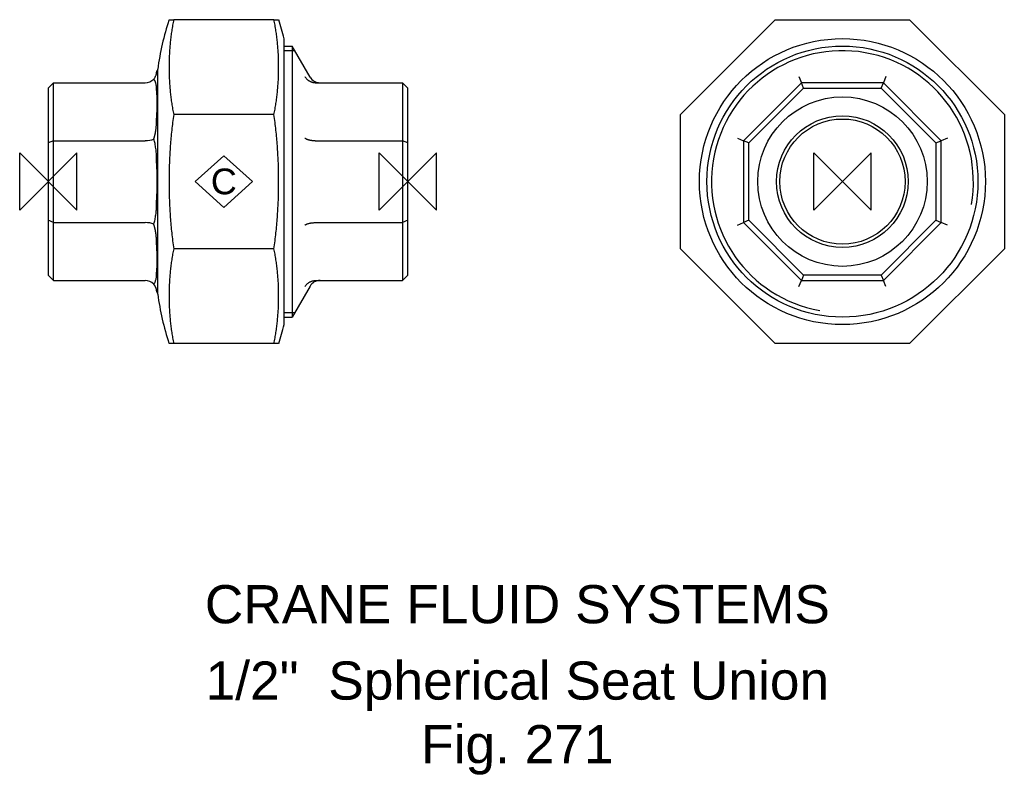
# Model space of a CAD drawing. Extents: x -4 to 125, y -78 to 21.
import ezdxf

# ---------------------------------------------------------------- set-up
doc = ezdxf.new("R2010")
doc.units = 0
doc.header["$MEASUREMENT"] = 0
doc.layers.get('0').update_dxf_attribs({"linetype": 'CONTINUOUS'})
for name, color, linetype in [('DETAIL', 2, 'CONTINUOUS'), ('ORIGIN', 6, 'CONTINUOUS'), ('SYMBOL', 3, 'CONTINUOUS')]:
    doc.layers.add(name, color=color, linetype=linetype)
doc.layers.add('TEXT', color=7, linetype='CONTINUOUS', lineweight=13)
doc.styles.add('fastrack', font='ARIAL.TTF')

# ---------------------------------------------------------------- blocks, each defined once
blk = doc.blocks.new('C Symbol')
at = {"layer": 'SYMBOL'}
for p, q in [((-10, 0), (0, 9)), ((0, 9), (10, 0)), ((0, -9), (-10, 0)), ((10, 0), (0, -9))]:
    blk.add_line(p, q, dxfattribs=at)
at = {"layer": 'SYMBOL', "insert": (0, 0), "char_height": 9, "attachment_point": 5, "style": 'fastrack'}
blk.add_mtext('C', dxfattribs=at)
blk = doc.blocks.new('ZPO')
at = {"layer": 'ORIGIN'}
for p, q in [((-20, 20), (20, -20)), ((20, 20), (-20, -20)), ((-20, -20), (-20, 20)), ((20, -20), (20, 20))]:
    blk.add_line(p, q, dxfattribs=at)

msp = doc.modelspace()

# ---------------------------------------------------------------- linework, layer by layer
at = {"layer": 'DETAIL'}
for p, q in [((15.81, 21.21), (16.42, 21.21)), ((29.56, 21.21), (16.42, 21.21)), ((29.56, 21.21), (30.17, 21.21)), ((82.81, 8.79), (95.23, 21.21)), ((95.23, 21.21), (112.8, 21.21)), ((112.8, 21.21), (125.23, 8.79)), ((30.88, -18.73), (30.88, 18.73)), ((30.88, 17.75), (31.95, 17.75)), ((32.3, 17.15), (30.88, 17.15)), ((31.95, 17.75), (31.95, -17.75)), ((34.29, 13.7), (31.95, 17.75)), ((14.2, 14.54), (14.2, 14.45)), ((14.2, 14.54), (14.33, 14.54)), ((14.33, -14.73), (14.33, 14.73)), ((0.7, 12.95), (0, 12.25)), ((0.7, 5.36), (0.7, 12.95)), ((0.7, 12.95), (12.7, 12.95)), ((35.03, 12.95), (46.39, 12.95)), ((47.09, 12.25), (46.39, 12.95)), ((46.39, 12.95), (46.39, 5.36)), ((98.65, 12.95), (91.07, 5.36)), ((98.32, 13.76), (98.65, 12.95)), ((109.38, 12.95), (98.65, 12.95)), ((98.94, 12.25), (98.65, 12.95)), ((109.09, 12.25), (109.38, 12.95)), ((109.71, 13.76), (109.38, 12.95)), ((116.97, 5.36), (109.38, 12.95)), ((0, 12.25), (0, 5.07)), ((47.09, 5.07), (47.09, 12.25)), ((91.77, 5.07), (98.94, 12.25)), ((98.94, 12.25), (109.09, 12.25)), ((109.09, 12.25), (116.27, 5.07)), ((14.2, 11.36), (14.2, 9.08)), ((29.56, 8.79), (16.42, 8.79)), ((82.81, -8.79), (82.81, 8.79)), ((125.23, 8.79), (125.23, -8.79)), ((0.7, 5.36), (0, 5.07)), ((0.7, -5.36), (0.7, 5.36)), ((0.7, 5.36), (12.7, 5.36)), ((35.03, 5.36), (46.39, 5.36)), ((47.09, 5.07), (46.39, 5.36)), ((46.39, 5.36), (46.39, -5.36)), ((90.26, 5.7), (91.07, 5.36)), ((91.77, 5.07), (91.07, 5.36)), ((91.07, 5.36), (91.07, -5.36)), ((116.27, 5.07), (116.97, 5.36)), ((117.77, 5.7), (116.97, 5.36)), ((116.97, -5.36), (116.97, 5.36)), ((0, 5.07), (0, -5.07)), ((47.09, -5.07), (47.09, 5.07)), ((91.77, -5.07), (91.77, 5.07)), ((116.27, 5.07), (116.27, -5.07)), ((14.2, 1.62), (14.2, -1.62)), ((0.7, -5.36), (0, -5.07)), ((0, -5.07), (0, -12.25)), ((47.09, -5.07), (46.39, -5.36)), ((47.09, -12.25), (47.09, -5.07)), ((91.77, -5.07), (91.07, -5.36)), ((98.94, -12.25), (91.77, -5.07)), ((116.27, -5.07), (109.09, -12.25)), ((116.27, -5.07), (116.97, -5.36)), ((0.7, -12.95), (0.7, -5.36)), ((0.7, -5.36), (12.7, -5.36)), ((35.03, -5.36), (46.39, -5.36)), ((46.39, -5.36), (46.39, -12.95)), ((90.26, -5.7), (91.07, -5.36)), ((91.07, -5.36), (98.65, -12.95)), ((109.38, -12.95), (116.97, -5.36)), ((117.77, -5.7), (116.97, -5.36)), ((29.56, -8.79), (16.42, -8.79)), ((95.23, -21.21), (82.81, -8.79)), ((125.23, -8.79), (112.8, -21.21)), ((14.2, -9.08), (14.2, -11.36)), ((0.7, -12.95), (0, -12.25)), ((47.09, -12.25), (46.39, -12.95)), ((98.94, -12.25), (98.65, -12.95)), ((109.09, -12.25), (98.94, -12.25)), ((109.09, -12.25), (109.38, -12.95)), ((0.7, -12.95), (12.7, -12.95)), ((34.29, -13.7), (31.95, -17.75)), ((35.03, -12.95), (46.39, -12.95)), ((98.32, -13.76), (98.65, -12.95)), ((98.65, -12.95), (109.38, -12.95)), ((109.71, -13.76), (109.38, -12.95)), ((14.2, -14.45), (14.2, -14.54)), ((14.2, -14.54), (14.33, -14.54)), ((30.88, -17.15), (32.3, -17.15)), ((30.88, -17.75), (31.95, -17.75)), ((16.42, -21.21), (15.81, -21.21)), ((29.56, -21.21), (16.42, -21.21)), ((30.17, -21.21), (29.56, -21.21)), ((112.8, -21.21), (95.23, -21.21))]:
    msp.add_line(p, q, dxfattribs=at)
at = {"layer": 'DETAIL', "flags": 128}
for points in [[(16.42, 21.21), (16.38, 21.03), (16.35, 20.85), (16.31, 20.66), (16.28, 20.48), (16.25, 20.3), (16.22, 20.12), (16.19, 19.94), (16.16, 19.76), (16.14, 19.58), (16.11, 19.39), (16.09, 19.21), (16.06, 19.03), (16.04, 18.85), (16.02, 18.67), (16, 18.49), (15.98, 18.31), (15.96, 18.13), (15.94, 17.95), (15.93, 17.77), (15.91, 17.6), (15.9, 17.42), (15.89, 17.24), (15.88, 17.07), (15.87, 16.89), (15.86, 16.71), (15.85, 16.54), (15.84, 16.36), (15.83, 16.19), (15.83, 16.02), (15.82, 15.85), (15.82, 15.67), (15.81, 15.5), (15.81, 15.33), (15.81, 15.17), (15.81, 15), (15.81, 14.83), (15.81, 14.66), (15.81, 14.49), (15.82, 14.32), (15.82, 14.15), (15.83, 13.98), (15.83, 13.8), (15.84, 13.63), (15.85, 13.46), (15.86, 13.28), (15.87, 13.1), (15.88, 12.93), (15.89, 12.75), (15.9, 12.58), (15.91, 12.4), (15.93, 12.22), (15.94, 12.04), (15.96, 11.86), (15.98, 11.68), (16, 11.5), (16.02, 11.32), (16.04, 11.14), (16.06, 10.96), (16.09, 10.78), (16.11, 10.6), (16.14, 10.42), (16.16, 10.24), (16.19, 10.06), (16.22, 9.87), (16.25, 9.69), (16.28, 9.51), (16.31, 9.33), (16.35, 9.15), (16.38, 8.97), (16.42, 8.79)], [(29.56, 8.79), (29.6, 8.97), (29.63, 9.15), (29.67, 9.33), (29.7, 9.51), (29.73, 9.69), (29.76, 9.87), (29.79, 10.06), (29.82, 10.24), (29.85, 10.42), (29.87, 10.6), (29.9, 10.78), (29.92, 10.96), (29.94, 11.14), (29.96, 11.32), (29.98, 11.5), (30, 11.68), (30.02, 11.86), (30.04, 12.04), (30.05, 12.22), (30.07, 12.4), (30.08, 12.58), (30.09, 12.75), (30.11, 12.93), (30.12, 13.1), (30.13, 13.28), (30.14, 13.46), (30.14, 13.63), (30.15, 13.8), (30.16, 13.98), (30.16, 14.15), (30.17, 14.32), (30.17, 14.49), (30.17, 14.66), (30.17, 14.83), (30.17, 15), (30.17, 15.17), (30.17, 15.33), (30.17, 15.5), (30.17, 15.67), (30.16, 15.85), (30.16, 16.02), (30.15, 16.19), (30.14, 16.36), (30.14, 16.54), (30.13, 16.71), (30.12, 16.89), (30.11, 17.07), (30.09, 17.24), (30.08, 17.42), (30.07, 17.6), (30.05, 17.77), (30.04, 17.95), (30.02, 18.13), (30, 18.31), (29.98, 18.49), (29.96, 18.67), (29.94, 18.85), (29.92, 19.03), (29.9, 19.21), (29.87, 19.39), (29.85, 19.58), (29.82, 19.76), (29.79, 19.94), (29.76, 20.12), (29.73, 20.3), (29.7, 20.48), (29.67, 20.66), (29.63, 20.85), (29.6, 21.03), (29.56, 21.21)], [(13.8, 13.43), (13.85, 13.49), (13.9, 13.55), (13.94, 13.61), (13.98, 13.66), (14.01, 13.72), (14.04, 13.77), (14.06, 13.83), (14.09, 13.88), (14.11, 13.93), (14.12, 13.97), (14.14, 14.02), (14.15, 14.07), (14.16, 14.11), (14.17, 14.15), (14.18, 14.19), (14.18, 14.23), (14.19, 14.26), (14.19, 14.29), (14.19, 14.33), (14.2, 14.36), (14.2, 14.38), (14.2, 14.41), (14.2, 14.43), (14.2, 14.45)], [(14.07, 12.95), (14.06, 12.97), (14.05, 12.99), (14.05, 13.02), (14.04, 13.04), (14.03, 13.06), (14.02, 13.08), (14.01, 13.1), (14, 13.12), (13.99, 13.15), (13.98, 13.17), (13.97, 13.19), (13.96, 13.21), (13.95, 13.23), (13.94, 13.25), (13.93, 13.27), (13.92, 13.29), (13.9, 13.3), (13.89, 13.32), (13.88, 13.34), (13.86, 13.36), (13.85, 13.38), (13.83, 13.4), (13.82, 13.42), (13.8, 13.43)], [(14.2, 11.36), (14.2, 11.44), (14.2, 11.51), (14.2, 11.59), (14.2, 11.66), (14.2, 11.73), (14.2, 11.81), (14.2, 11.88), (14.19, 11.95), (14.19, 12.02), (14.19, 12.09), (14.18, 12.16), (14.18, 12.22), (14.18, 12.29), (14.17, 12.36), (14.17, 12.42), (14.16, 12.48), (14.15, 12.55), (14.14, 12.61), (14.13, 12.67), (14.12, 12.73), (14.11, 12.78), (14.1, 12.84), (14.08, 12.9), (14.07, 12.95)], [(33.6, 13.76), (33.64, 13.7), (33.68, 13.64), (33.72, 13.59), (33.77, 13.53), (33.82, 13.48), (33.87, 13.43), (33.92, 13.38), (33.97, 13.34), (34.03, 13.29), (34.08, 13.25), (34.14, 13.21), (34.21, 13.18), (34.27, 13.14), (34.33, 13.11), (34.4, 13.08), (34.47, 13.05), (34.53, 13.03), (34.6, 13.01), (34.67, 12.99), (34.74, 12.98), (34.82, 12.97), (34.89, 12.96), (34.96, 12.95), (35.03, 12.95)], [(14.07, 6.61), (14.08, 6.72), (14.1, 6.82), (14.11, 6.93), (14.12, 7.03), (14.13, 7.14), (14.14, 7.24), (14.15, 7.35), (14.16, 7.45), (14.17, 7.56), (14.17, 7.66), (14.18, 7.77), (14.18, 7.87), (14.18, 7.98), (14.19, 8.08), (14.19, 8.18), (14.19, 8.28), (14.2, 8.38), (14.2, 8.48), (14.2, 8.59), (14.2, 8.68), (14.2, 8.78), (14.2, 8.88), (14.2, 8.98), (14.2, 9.07)], [(16.42, 8.79), (16.38, 8.53), (16.35, 8.27), (16.31, 8.02), (16.28, 7.76), (16.25, 7.5), (16.22, 7.24), (16.19, 6.99), (16.16, 6.73), (16.14, 6.48), (16.11, 6.22), (16.09, 5.96), (16.06, 5.71), (16.04, 5.45), (16.02, 5.2), (16, 4.94), (15.98, 4.69), (15.96, 4.43), (15.94, 4.18), (15.93, 3.93), (15.91, 3.68), (15.9, 3.43), (15.89, 3.17), (15.88, 2.92), (15.87, 2.68), (15.86, 2.43), (15.85, 2.18), (15.84, 1.93), (15.83, 1.69), (15.83, 1.44), (15.82, 1.2), (15.82, 0.96), (15.81, 0.72), (15.81, 0.48), (15.81, 0.24), (15.81, 0), (15.81, -0.24), (15.81, -0.48), (15.81, -0.72), (15.82, -0.96), (15.82, -1.2), (15.83, -1.44), (15.83, -1.69), (15.84, -1.93), (15.85, -2.18), (15.86, -2.43), (15.87, -2.68), (15.88, -2.92), (15.89, -3.17), (15.9, -3.43), (15.91, -3.68), (15.93, -3.93), (15.94, -4.18), (15.96, -4.43), (15.98, -4.69), (16, -4.94), (16.02, -5.2), (16.04, -5.45), (16.06, -5.71), (16.09, -5.96), (16.11, -6.22), (16.14, -6.48), (16.16, -6.73), (16.19, -6.99), (16.22, -7.24), (16.25, -7.5), (16.28, -7.76), (16.31, -8.02), (16.35, -8.27), (16.38, -8.53), (16.42, -8.79)], [(29.56, -8.79), (29.6, -8.53), (29.63, -8.27), (29.67, -8.02), (29.7, -7.76), (29.73, -7.5), (29.76, -7.24), (29.79, -6.99), (29.82, -6.73), (29.85, -6.48), (29.87, -6.22), (29.9, -5.96), (29.92, -5.71), (29.94, -5.45), (29.96, -5.2), (29.98, -4.94), (30, -4.69), (30.02, -4.43), (30.04, -4.18), (30.05, -3.93), (30.07, -3.68), (30.08, -3.43), (30.09, -3.17), (30.11, -2.92), (30.12, -2.68), (30.13, -2.43), (30.14, -2.18), (30.14, -1.93), (30.15, -1.69), (30.16, -1.44), (30.16, -1.2), (30.17, -0.96), (30.17, -0.72), (30.17, -0.48), (30.17, -0.24), (30.17, 0), (30.17, 0.24), (30.17, 0.48), (30.17, 0.72), (30.17, 0.96), (30.16, 1.2), (30.16, 1.44), (30.15, 1.69), (30.14, 1.93), (30.14, 2.18), (30.13, 2.43), (30.12, 2.68), (30.11, 2.92), (30.09, 3.17), (30.08, 3.43), (30.07, 3.68), (30.05, 3.93), (30.04, 4.18), (30.02, 4.43), (30, 4.69), (29.98, 4.94), (29.96, 5.2), (29.94, 5.45), (29.92, 5.71), (29.9, 5.96), (29.87, 6.22), (29.85, 6.48), (29.82, 6.73), (29.79, 6.99), (29.76, 7.24), (29.73, 7.5), (29.7, 7.76), (29.67, 8.02), (29.63, 8.27), (29.6, 8.53), (29.56, 8.79)], [(13.8, 5.56), (13.82, 5.61), (13.83, 5.65), (13.85, 5.69), (13.86, 5.73), (13.88, 5.78), (13.89, 5.82), (13.9, 5.86), (13.92, 5.91), (13.93, 5.95), (13.94, 5.99), (13.95, 6.04), (13.96, 6.08), (13.97, 6.13), (13.98, 6.17), (13.99, 6.21), (14, 6.26), (14.01, 6.3), (14.02, 6.35), (14.03, 6.39), (14.04, 6.43), (14.05, 6.48), (14.05, 6.52), (14.06, 6.57), (14.07, 6.61)], [(14.2, 1.62), (14.2, 1.79), (14.2, 1.96), (14.2, 2.14), (14.2, 2.31), (14.19, 2.48), (14.19, 2.66), (14.19, 2.83), (14.18, 3), (14.18, 3.17), (14.17, 3.34), (14.16, 3.51), (14.15, 3.68), (14.14, 3.85), (14.12, 4.01), (14.11, 4.18), (14.09, 4.34), (14.06, 4.5), (14.04, 4.66), (14.01, 4.82), (13.98, 4.97), (13.94, 5.12), (13.9, 5.27), (13.85, 5.42), (13.8, 5.56)], [(33.6, 5.7), (33.64, 5.67), (33.68, 5.65), (33.72, 5.63), (33.77, 5.61), (33.82, 5.58), (33.87, 5.56), (33.92, 5.54), (33.97, 5.53), (34.03, 5.51), (34.08, 5.49), (34.14, 5.47), (34.21, 5.46), (34.27, 5.44), (34.33, 5.43), (34.4, 5.42), (34.47, 5.41), (34.53, 5.4), (34.6, 5.39), (34.67, 5.38), (34.74, 5.38), (34.82, 5.37), (34.89, 5.37), (34.96, 5.36), (35.03, 5.36)], [(13.8, -5.56), (13.85, -5.42), (13.9, -5.27), (13.94, -5.12), (13.98, -4.97), (14.01, -4.82), (14.04, -4.66), (14.06, -4.5), (14.09, -4.34), (14.11, -4.18), (14.12, -4.01), (14.14, -3.85), (14.15, -3.68), (14.16, -3.51), (14.17, -3.34), (14.18, -3.17), (14.18, -3), (14.19, -2.83), (14.19, -2.66), (14.19, -2.48), (14.2, -2.31), (14.2, -2.14), (14.2, -1.96), (14.2, -1.79), (14.2, -1.62)], [(14.07, -6.61), (14.06, -6.57), (14.05, -6.52), (14.05, -6.48), (14.04, -6.43), (14.03, -6.39), (14.02, -6.35), (14.01, -6.3), (14, -6.26), (13.99, -6.21), (13.98, -6.17), (13.97, -6.13), (13.96, -6.08), (13.95, -6.04), (13.94, -5.99), (13.93, -5.95), (13.92, -5.91), (13.9, -5.86), (13.89, -5.82), (13.88, -5.78), (13.86, -5.73), (13.85, -5.69), (13.83, -5.65), (13.82, -5.61), (13.8, -5.56)], [(33.6, -5.7), (33.64, -5.67), (33.68, -5.65), (33.72, -5.63), (33.77, -5.61), (33.82, -5.58), (33.87, -5.56), (33.92, -5.54), (33.97, -5.53), (34.03, -5.51), (34.08, -5.49), (34.14, -5.47), (34.21, -5.46), (34.27, -5.44), (34.33, -5.43), (34.4, -5.42), (34.47, -5.41), (34.53, -5.4), (34.6, -5.39), (34.67, -5.38), (34.74, -5.38), (34.82, -5.37), (34.89, -5.37), (34.96, -5.36), (35.03, -5.36)], [(14.2, -9.07), (14.2, -8.98), (14.2, -8.88), (14.2, -8.78), (14.2, -8.68), (14.2, -8.59), (14.2, -8.48), (14.2, -8.38), (14.19, -8.28), (14.19, -8.18), (14.19, -8.08), (14.18, -7.98), (14.18, -7.87), (14.18, -7.77), (14.17, -7.66), (14.17, -7.56), (14.16, -7.45), (14.15, -7.35), (14.14, -7.24), (14.13, -7.14), (14.12, -7.03), (14.11, -6.93), (14.1, -6.82), (14.08, -6.72), (14.07, -6.61)], [(16.42, -8.79), (16.38, -8.97), (16.35, -9.15), (16.31, -9.33), (16.28, -9.51), (16.25, -9.69), (16.22, -9.87), (16.19, -10.06), (16.16, -10.24), (16.14, -10.42), (16.11, -10.6), (16.09, -10.78), (16.06, -10.96), (16.04, -11.14), (16.02, -11.32), (16, -11.5), (15.98, -11.68), (15.96, -11.86), (15.94, -12.04), (15.93, -12.22), (15.91, -12.4), (15.9, -12.58), (15.89, -12.75), (15.88, -12.93), (15.87, -13.1), (15.86, -13.28), (15.85, -13.46), (15.84, -13.63), (15.83, -13.8), (15.83, -13.98), (15.82, -14.15), (15.82, -14.32), (15.81, -14.49), (15.81, -14.66), (15.81, -14.83), (15.81, -15), (15.81, -15.17), (15.81, -15.33), (15.81, -15.5), (15.82, -15.67), (15.82, -15.85), (15.83, -16.02), (15.83, -16.19), (15.84, -16.36), (15.85, -16.54), (15.86, -16.71), (15.87, -16.89), (15.88, -17.07), (15.89, -17.24), (15.9, -17.42), (15.91, -17.6), (15.93, -17.77), (15.94, -17.95), (15.96, -18.13), (15.98, -18.31), (16, -18.49), (16.02, -18.67), (16.04, -18.85), (16.06, -19.03), (16.09, -19.21), (16.11, -19.39), (16.14, -19.58), (16.16, -19.76), (16.19, -19.94), (16.22, -20.12), (16.25, -20.3), (16.28, -20.48), (16.31, -20.66), (16.35, -20.85), (16.38, -21.03), (16.42, -21.21)], [(29.56, -21.21), (29.6, -21.03), (29.63, -20.85), (29.67, -20.66), (29.7, -20.48), (29.73, -20.3), (29.76, -20.12), (29.79, -19.94), (29.82, -19.76), (29.85, -19.58), (29.87, -19.39), (29.9, -19.21), (29.92, -19.03), (29.94, -18.85), (29.96, -18.67), (29.98, -18.49), (30, -18.31), (30.02, -18.13), (30.04, -17.95), (30.05, -17.77), (30.07, -17.6), (30.08, -17.42), (30.09, -17.24), (30.11, -17.07), (30.12, -16.89), (30.13, -16.71), (30.14, -16.54), (30.14, -16.36), (30.15, -16.19), (30.16, -16.02), (30.16, -15.85), (30.17, -15.67), (30.17, -15.5), (30.17, -15.33), (30.17, -15.17), (30.17, -15), (30.17, -14.83), (30.17, -14.66), (30.17, -14.49), (30.17, -14.32), (30.16, -14.15), (30.16, -13.98), (30.15, -13.8), (30.14, -13.63), (30.14, -13.46), (30.13, -13.28), (30.12, -13.1), (30.11, -12.93), (30.09, -12.75), (30.08, -12.58), (30.07, -12.4), (30.05, -12.22), (30.04, -12.04), (30.02, -11.86), (30, -11.68), (29.98, -11.5), (29.96, -11.32), (29.94, -11.14), (29.92, -10.96), (29.9, -10.78), (29.87, -10.6), (29.85, -10.42), (29.82, -10.24), (29.79, -10.06), (29.76, -9.87), (29.73, -9.69), (29.7, -9.51), (29.67, -9.33), (29.63, -9.15), (29.6, -8.97), (29.56, -8.79)], [(13.8, -13.43), (13.85, -13.37), (13.9, -13.31), (13.94, -13.24), (13.98, -13.18), (14.01, -13.11), (14.04, -13.03), (14.06, -12.96), (14.09, -12.88), (14.11, -12.8), (14.12, -12.72), (14.14, -12.64), (14.15, -12.55), (14.16, -12.46), (14.17, -12.37), (14.18, -12.28), (14.18, -12.18), (14.19, -12.09), (14.19, -11.99), (14.19, -11.89), (14.2, -11.78), (14.2, -11.68), (14.2, -11.58), (14.2, -11.47), (14.2, -11.36)], [(14.07, -13.83), (14.06, -13.82), (14.05, -13.8), (14.05, -13.79), (14.04, -13.77), (14.03, -13.75), (14.02, -13.74), (14.01, -13.72), (14, -13.71), (13.99, -13.69), (13.98, -13.67), (13.97, -13.66), (13.96, -13.64), (13.95, -13.62), (13.94, -13.61), (13.93, -13.59), (13.92, -13.57), (13.9, -13.55), (13.89, -13.54), (13.88, -13.52), (13.86, -13.5), (13.85, -13.49), (13.83, -13.47), (13.82, -13.45), (13.8, -13.43)], [(14.2, -14.45), (14.2, -14.43), (14.2, -14.42), (14.2, -14.4), (14.2, -14.39), (14.2, -14.37), (14.2, -14.35), (14.2, -14.33), (14.19, -14.31), (14.19, -14.28), (14.19, -14.26), (14.18, -14.24), (14.18, -14.21), (14.18, -14.18), (14.17, -14.16), (14.17, -14.13), (14.16, -14.1), (14.15, -14.07), (14.14, -14.04), (14.13, -14), (14.12, -13.97), (14.11, -13.94), (14.1, -13.9), (14.08, -13.87), (14.07, -13.83)], [(33.6, -13.76), (33.64, -13.7), (33.68, -13.64), (33.72, -13.59), (33.77, -13.53), (33.82, -13.48), (33.87, -13.43), (33.92, -13.38), (33.97, -13.34), (34.03, -13.29), (34.08, -13.25), (34.14, -13.21), (34.21, -13.18), (34.27, -13.14), (34.33, -13.11), (34.4, -13.08), (34.47, -13.05), (34.53, -13.03), (34.6, -13.01), (34.67, -12.99), (34.74, -12.98), (34.82, -12.97), (34.89, -12.96), (34.96, -12.95), (35.03, -12.95)]]:
    msp.add_lwpolyline(points, dxfattribs=at)
at = {"layer": 'DETAIL'}
for radius in [18.73, 17.75, 11.1, 8.62, 8.2]:
    msp.add_circle((104.02, 0), radius, dxfattribs=at)
for centre, radius, start, end in [((52.07, 9.52), 38.1, 162.1415, 172.145), ((-6.09, 9.52), 38.1, 13.9777, 17.8585), ((104.02, 0), 17.15, 350, 260), ((12.7, 14.45), 1.5, 270, 317.3233), ((35.59, 14.45), 1.5, 210, 270), ((12.7, -14.45), 1.5, 42.6767, 90), ((35.59, -14.45), 1.5, 90, 150), ((52.07, -9.53), 38.1, 187.855, 197.8585), ((-6.09, -9.53), 38.1, 342.1415, 346.0223)]:
    msp.add_arc(centre, radius, start, end, dxfattribs=at)
for centre, major_axis, start_param, end_param in [((12.7, 5.99), (-1.5, 0), 1.570796, 2.396743), ((12.7, -5.99), (1.5, 0), 0.744849, 1.570796)]:
    msp.add_ellipse(centre, major_axis=major_axis, ratio=0.414214, start_param=start_param, end_param=end_param, dxfattribs=at)

# ---------------------------------------------------------------- block references
at = {"xscale": 0.375, "yscale": 0.375, "zscale": 0.375}
msp.add_blockref('C Symbol', (22.99, 0), dxfattribs=at)
at = {"layer": 'ORIGIN', "xscale": 0.1875, "yscale": 0.1875, "zscale": 0.1875}
for p in [(0, 0), (47.09, 0), (104.02, 0)]:
    msp.add_blockref('ZPO', p, dxfattribs=at)

# ---------------------------------------------------------------- texts
at = {"layer": 'TEXT', "char_height": 5, "attachment_point": 2, "style": 'fastrack'}
for s, insert in [('CRANE FLUID SYSTEMS', (61.44, -52.86)), ('\\A1;1/2"  Spherical Seat Union \\PFig. 271', (61.44, -62.86))]:
    msp.add_mtext(s, dxfattribs=dict(at, insert=insert))

doc.saveas('drawing.dxf')
